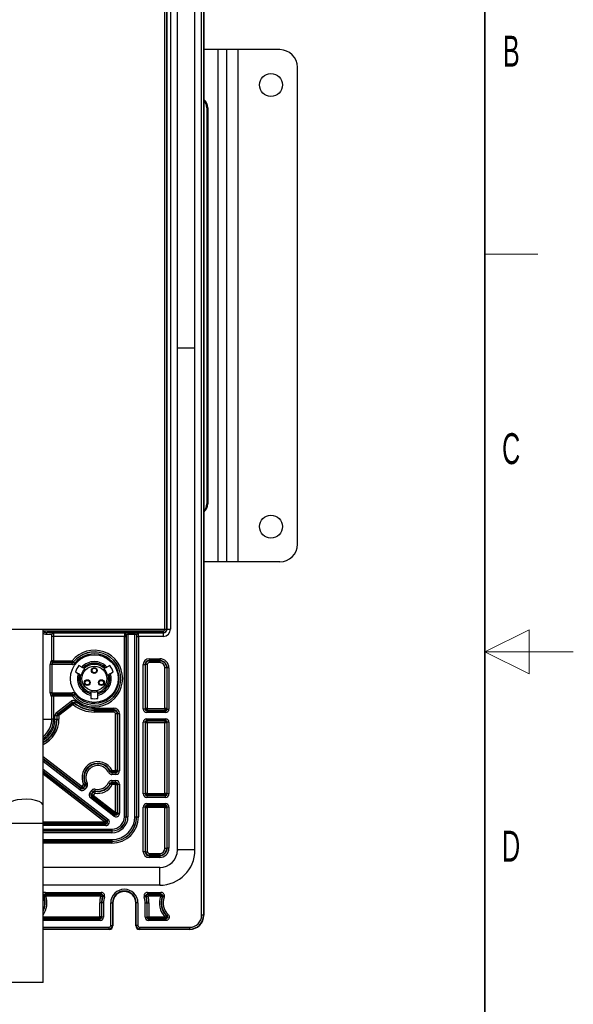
# Model space of a CAD drawing. Header units: millimetres. Extents: x 5 to 418, y 2 to 292.
# Tile 46 of 47: x 355 to 418, y 107 to 219. Entities that reach past the tile are written whole.
import ezdxf

# ---------------------------------------------------------------- set-up
doc = ezdxf.new("R2010")
doc.units = ezdxf.units.MM
doc.layers.add('SLD-0', color=7, linetype='Continuous')
doc.styles.add('SLDTEXTSTYLE0', font='TXT', dxfattribs={"width": 0.605})

msp = doc.modelspace()

# ---------------------------------------------------------------- linework, layer by layer
at = {"color": 7, "linetype": 'Continuous', "lineweight": 25}
for p, q in [((375.9183, 117.4215), (375.9183, 250.2215)), ((376.1182, 250.2215), (376.1182, 117.4215)), ((376.1637, 250.2215), (376.1637, 117.4215)), ((371.7637, 149.8215), (371.7637, 239.0215)), ((371.7671, 149.8215), (371.7671, 239.0215)), ((371.9671, 239.0215), (371.9671, 149.8215)), ((371.9917, 149.8215), (371.9917, 239.0215)), ((372.3917, 239.0215), (372.3917, 149.8215)), ((373.1671, 124.8215), (373.1671, 238.4215)), ((375.1602, 124.8215), (375.1602, 238.4215)), ((377.7752, 215.4215), (376.1637, 215.4215)), ((377.7752, 157.4215), (377.7752, 215.4215)), ((378.7637, 215.4215), (377.7752, 215.4215)), ((378.7637, 157.4215), (378.7637, 215.4215)), ((380.0437, 215.4215), (378.7637, 215.4215)), ((380.0437, 157.4215), (380.0437, 215.4215)), ((384.7637, 215.4215), (380.0437, 215.4215)), ((386.7637, 159.4215), (386.7637, 213.4215)), ((376.609, 208.8215), (376.496, 208.8215)), ((376.496, 208.8215), (376.496, 164.0215)), ((376.609, 208.8215), (376.609, 164.0215)), ((375.0862, 181.6215), (373.2411, 181.6215)), ((376.496, 164.0215), (376.609, 164.0215)), ((377.7752, 157.4215), (376.1637, 157.4215)), ((378.7637, 157.4215), (377.7752, 157.4215)), ((380.0437, 157.4215), (378.7637, 157.4215)), ((384.7637, 157.4215), (380.0437, 157.4215)), ((312.5637, 149.8215), (371.7637, 149.8215)), ((357.9637, 129.8736), (357.9637, 149.8215)), ((357.9637, 149.618), (371.5637, 149.618)), ((371.5637, 149.4181), (358.4331, 149.4181)), ((359.1333, 149.3934), (367.1706, 149.3934)), ((367.1706, 149.3934), (367.1777, 149.4006)), ((367.5777, 149.4075), (368.3497, 149.4075)), ((367.5777, 149.4075), (367.5777, 149.2075)), ((368.3497, 149.4075), (368.3497, 149.2075)), ((368.7496, 149.4006), (368.7568, 149.3934)), ((368.7568, 149.3934), (371.5637, 149.3934)), ((371.5637, 149.618), (371.5637, 149.4181)), ((371.5637, 149.3934), (371.5637, 149.4181)), ((371.5637, 149.3934), (371.5637, 148.9935)), ((371.7671, 149.8215), (371.9671, 149.8215)), ((371.9917, 149.8215), (371.9671, 149.8215)), ((371.9917, 149.8215), (372.3917, 149.8215)), ((359.156, 148.9935), (358.9566, 148.9935)), ((358.9566, 146.232), (358.9566, 148.9935)), ((359.156, 148.9935), (359.156, 146.232)), ((367.1671, 148.9935), (359.156, 148.9935)), ((367.1671, 128.5866), (367.1671, 148.9935)), ((367.1671, 148.9935), (367.3671, 148.9935)), ((367.3671, 148.9935), (367.3671, 128.5866)), ((367.3777, 149.2006), (367.3705, 149.1935)), ((367.3777, 128.5866), (367.3777, 149.2006)), ((367.5777, 149.2075), (367.5777, 128.5866)), ((368.3497, 149.2075), (367.5777, 149.2075)), ((368.3497, 128.5866), (368.3497, 149.2075)), ((368.5496, 149.2006), (368.5496, 128.5866)), ((368.5568, 149.1935), (368.5496, 149.2006)), ((368.5602, 128.5866), (368.5602, 148.9935)), ((368.5602, 148.9935), (368.7602, 148.9935)), ((368.7602, 148.9935), (368.7602, 128.5866)), ((371.5637, 148.9935), (368.7602, 148.9935)), ((359.156, 146.232), (358.9566, 146.232)), ((359.0918, 146.0249), (361.264, 146.0249)), ((359.156, 146.232), (361.2606, 146.232)), ((359.156, 146.232), (359.156, 146.032)), ((361.2606, 146.032), (359.156, 146.032)), ((361.2606, 146.232), (361.2606, 146.032)), ((361.2606, 146.232), (361.4165, 146.1068)), ((361.264, 145.8249), (361.264, 146.0249)), ((361.4165, 146.1068), (361.4201, 146.0998)), ((361.4201, 146.0998), (361.5761, 145.9748)), ((369.9637, 146.4739), (371.1637, 146.4739)), ((369.9637, 146.4739), (369.9637, 146.2739)), ((371.1637, 146.2739), (369.9637, 146.2739)), ((369.9637, 146.2249), (369.9637, 146.2739)), ((369.9637, 146.2249), (371.1637, 146.2249)), ((369.9637, 146.2249), (369.9637, 146.0249)), ((371.1637, 146.0249), (369.9637, 146.0249)), ((371.1637, 146.4739), (371.1637, 146.2739)), ((371.1637, 146.2249), (371.1637, 146.2739)), ((371.1637, 146.2249), (371.1637, 146.0249)), ((358.7791, 142.618), (358.7791, 145.8249)), ((358.9637, 145.8249), (358.7791, 145.8249)), ((361.264, 145.8249), (358.9637, 145.8249)), ((358.9637, 145.8249), (358.9637, 142.618)), ((361.6199, 144.9973), (361.9379, 144.8137)), ((362.3379, 145.5066), (362.0199, 145.6901)), ((362.6125, 145.348), (362.4832, 145.4226)), ((362.6833, 145.3071), (362.6125, 145.348)), ((364.9148, 145.348), (364.8441, 145.3071)), ((365.0441, 145.4226), (364.9148, 145.348)), ((365.5075, 145.6901), (365.1895, 145.5066)), ((365.5895, 144.8137), (365.9075, 144.9973)), ((369.3113, 140.769), (369.3113, 145.8215)), ((369.3113, 145.8215), (369.5112, 145.8215)), ((369.5112, 145.8215), (369.5112, 140.769)), ((369.5602, 145.8215), (369.5112, 145.8215)), ((369.5602, 140.818), (369.5602, 145.8215)), ((369.7602, 145.8215), (369.5602, 145.8215)), ((369.7602, 145.8215), (369.7602, 140.818)), ((371.9671, 145.4215), (371.7671, 145.4215)), ((371.7671, 140.818), (371.7671, 145.4215)), ((371.9671, 145.4215), (372.0161, 145.4215)), ((371.9671, 145.4215), (371.9671, 140.818)), ((372.2161, 145.4215), (372.0161, 145.4215)), ((372.0161, 140.769), (372.0161, 145.4215)), ((372.2161, 145.4215), (372.2161, 140.769)), ((362.0832, 144.7298), (362.2125, 144.6552)), ((362.2125, 144.6552), (362.2833, 144.6143)), ((365.2441, 144.6143), (365.3148, 144.6552)), ((365.3148, 144.6552), (365.4441, 144.7298)), ((363.3637, 142.743), (363.3637, 142.6613)), ((358.9637, 142.618), (358.7791, 142.618)), ((358.9566, 139.6215), (358.9566, 142.211)), ((359.156, 142.211), (358.9566, 142.211)), ((358.9637, 142.618), (361.264, 142.618)), ((361.264, 142.4181), (359.0918, 142.4181)), ((359.156, 142.211), (359.156, 142.4109)), ((359.156, 142.4109), (361.2606, 142.4109)), ((359.156, 142.211), (359.156, 139.6215)), ((361.2606, 142.211), (359.156, 142.211)), ((359.4668, 140.3673), (361.1299, 141.651)), ((361.1299, 141.651), (361.2521, 141.4927)), ((361.2606, 142.211), (361.2606, 142.4109)), ((361.2606, 142.211), (361.4165, 142.3362)), ((361.264, 142.4181), (361.264, 142.618)), ((361.4201, 142.3431), (361.4165, 142.3362)), ((361.4201, 142.3431), (361.5761, 142.4682)), ((361.6293, 141.6426), (361.5018, 141.4885)), ((363.3637, 142.6613), (363.3637, 142.512)), ((364.1637, 142.512), (364.1637, 142.6613)), ((361.2521, 141.4927), (359.589, 140.209)), ((359.638, 140.1849), (361.2512, 141.4302)), ((361.3734, 141.2719), (359.7602, 140.0266)), ((361.2512, 141.4302), (361.2521, 141.4927)), ((361.2512, 141.4302), (361.3734, 141.2719)), ((361.3734, 141.2719), (361.4993, 141.4272)), ((363.7637, 140.8739), (365.9637, 140.8739)), ((363.7637, 140.8739), (363.7637, 140.6739)), ((365.9637, 140.6739), (363.7637, 140.6739)), ((363.7637, 140.6249), (363.7637, 140.6739)), ((363.7637, 140.6249), (365.9637, 140.6249)), ((363.7637, 140.6249), (363.7637, 140.4249)), ((365.9637, 140.8739), (365.9637, 140.6739)), ((365.9637, 140.6249), (365.9637, 140.6739)), ((365.9637, 140.6249), (365.9637, 140.4249)), ((369.5112, 140.769), (369.3113, 140.769)), ((369.5112, 140.769), (369.5602, 140.818)), ((369.7602, 140.818), (369.5602, 140.818)), ((369.7602, 140.6181), (369.7112, 140.5691)), ((369.7112, 140.5691), (369.7112, 140.3691)), ((369.7112, 140.5691), (371.8161, 140.5691)), ((369.7602, 140.818), (369.7602, 140.6181)), ((369.7602, 140.818), (371.7671, 140.818)), ((371.7671, 140.6181), (369.7602, 140.6181)), ((371.7671, 140.818), (371.7671, 140.6181)), ((371.9671, 140.818), (371.7671, 140.818)), ((371.8161, 140.5691), (371.7671, 140.6181)), ((371.8161, 140.5691), (371.8161, 140.3691)), ((371.9671, 140.818), (372.0161, 140.769)), ((372.0161, 140.769), (372.2161, 140.769)), ((357.9637, 139.6215), (358.9566, 139.6215)), ((359.156, 139.6215), (358.9566, 139.6215)), ((359.3113, 139.6215), (359.3113, 140.0507)), ((359.3113, 140.0507), (359.5112, 140.0507)), ((359.3113, 139.6215), (359.5112, 139.6215)), ((359.4668, 140.3673), (359.589, 140.209)), ((359.5112, 140.0507), (359.5112, 139.6215)), ((359.5602, 140.0266), (359.5112, 140.0507)), ((359.5602, 139.6215), (359.5112, 139.6215)), ((359.5602, 139.6215), (359.5602, 140.0266)), ((359.5602, 140.0266), (359.7602, 140.0266)), ((359.5602, 139.6215), (359.7602, 139.6215)), ((359.589, 140.209), (359.638, 140.1849)), ((359.638, 140.1849), (359.7602, 140.0266)), ((359.7602, 140.0266), (359.7602, 139.6215)), ((365.9637, 140.4249), (363.7637, 140.4249)), ((366.3671, 140.2215), (366.1671, 140.2215)), ((366.1671, 133.818), (366.1671, 140.2215)), ((366.3671, 140.2215), (366.4161, 140.2215)), ((366.3671, 140.2215), (366.3671, 133.818)), ((366.6161, 140.2215), (366.4161, 140.2215)), ((366.4161, 133.769), (366.4161, 140.2215)), ((366.6161, 140.2215), (366.6161, 133.769)), ((371.8161, 140.3691), (369.7112, 140.3691)), ((369.7112, 139.6739), (371.8161, 139.6739)), ((369.7112, 139.4739), (369.7112, 139.6739)), ((371.8161, 139.4739), (369.7112, 139.4739)), ((369.7112, 139.4739), (369.7602, 139.4249)), ((369.7602, 139.4249), (371.7671, 139.4249)), ((369.7602, 139.2249), (369.7602, 139.4249)), ((371.7671, 139.4249), (371.8161, 139.4739)), ((371.7671, 139.4249), (371.7671, 139.2249)), ((371.8161, 139.6739), (371.8161, 139.4739)), ((369.3113, 131.169), (369.3113, 139.2739)), ((369.5112, 139.2739), (369.3113, 139.2739)), ((369.5112, 139.2739), (369.5112, 131.169)), ((369.5602, 139.2249), (369.5112, 139.2739)), ((369.5602, 131.218), (369.5602, 139.2249)), ((369.7602, 139.2249), (369.5602, 139.2249)), ((369.7602, 139.2249), (369.7602, 131.218)), ((371.7671, 139.2249), (369.7602, 139.2249)), ((371.9671, 139.2249), (371.7671, 139.2249)), ((371.7671, 131.218), (371.7671, 139.2249)), ((372.0161, 139.2739), (371.9671, 139.2249)), ((371.9671, 139.2249), (371.9671, 131.218)), ((372.2161, 139.2739), (372.0161, 139.2739)), ((372.0161, 131.169), (372.0161, 139.2739)), ((372.2161, 139.2739), (372.2161, 131.169)), ((357.9637, 135.4032), (362.3702, 132.0017)), ((362.248, 131.8434), (357.9637, 135.1506)), ((357.9637, 135.0887), (362.2568, 131.7746)), ((362.1346, 131.6163), (357.9637, 134.836)), ((357.9637, 133.9578), (365.3117, 128.2856)), ((365.774, 133.818), (365.5947, 133.7294)), ((365.774, 133.818), (365.774, 133.6181)), ((365.774, 133.818), (366.1671, 133.818)), ((366.1671, 133.818), (366.1671, 133.6181)), ((366.3671, 133.818), (366.1671, 133.818)), ((366.3671, 133.818), (366.4161, 133.769)), ((366.4161, 133.769), (366.6161, 133.769)), ((365.1895, 128.1273), (357.9637, 133.7052)), ((357.9637, 133.6433), (365.0459, 128.1763)), ((364.9237, 128.018), (357.9637, 133.3907)), ((365.5625, 133.6835), (365.3818, 133.5979)), ((365.774, 133.6181), (365.7433, 133.5691)), ((365.7433, 133.5691), (365.7433, 133.3691)), ((365.7433, 133.5691), (366.2161, 133.5691)), ((366.2161, 133.3691), (365.7433, 133.3691)), ((365.7433, 132.6739), (366.2161, 132.6739)), ((365.7433, 132.6739), (365.7433, 132.4739)), ((366.1671, 133.6181), (365.774, 133.6181)), ((366.2161, 133.5691), (366.1671, 133.6181)), ((366.2161, 133.5691), (366.2161, 133.3691)), ((366.2161, 132.4739), (366.2161, 132.6739)), ((362.2568, 131.7746), (362.1346, 131.6163)), ((362.3702, 132.0017), (362.248, 131.8434)), ((362.2568, 131.7746), (362.248, 131.8434)), ((362.3702, 132.0017), (362.5492, 132.2335)), ((362.3702, 132.0017), (362.5285, 131.8795)), ((362.7075, 132.1113), (362.5285, 131.8795)), ((362.5285, 131.8795), (362.5373, 131.8107)), ((362.5373, 131.8107), (362.765, 132.1057)), ((362.5373, 131.8107), (362.6956, 131.6885)), ((362.5492, 132.2335), (362.7289, 132.3212)), ((362.5492, 132.2335), (362.7075, 132.1113)), ((362.9233, 131.9835), (362.6956, 131.6885)), ((362.765, 132.1057), (362.7075, 132.1113)), ((362.765, 132.1057), (362.9233, 131.9835)), ((362.7849, 132.3187), (362.963, 132.4095)), ((363.2459, 131.2637), (363.4736, 131.5587)), ((363.4736, 131.5587), (363.6319, 131.4365)), ((363.8757, 131.705), (363.8329, 131.5097)), ((365.3818, 132.445), (365.5625, 132.3595)), ((365.5947, 132.3136), (365.774, 132.2249)), ((366.2161, 132.4739), (365.7433, 132.4739)), ((365.7433, 132.4739), (365.774, 132.4249)), ((365.774, 132.4249), (366.1671, 132.4249)), ((365.774, 132.2249), (365.774, 132.4249)), ((366.1671, 132.2249), (365.774, 132.2249)), ((366.1671, 132.4249), (366.2161, 132.4739)), ((366.1671, 132.4249), (366.1671, 132.2249)), ((366.1671, 132.2249), (366.3671, 132.2249)), ((366.1671, 129.0707), (366.1671, 132.2249)), ((366.4161, 132.2739), (366.3671, 132.2249)), ((366.3671, 132.2249), (366.3671, 129.0707)), ((366.4161, 132.2739), (366.6161, 132.2739)), ((366.4161, 128.971), (366.4161, 132.2739)), ((366.6161, 132.2739), (366.6161, 128.971)), ((363.2459, 131.2637), (363.4042, 131.1415)), ((363.4403, 130.8611), (363.3181, 130.7028)), ((365.9717, 128.6544), (363.3181, 130.7028)), ((363.6319, 131.4365), (363.4042, 131.1415)), ((363.4042, 131.1415), (363.473, 131.1504)), ((363.5091, 130.8699), (363.4403, 130.8611)), ((363.4403, 130.8611), (366.0939, 128.8127)), ((363.473, 131.1504), (363.6519, 131.3822)), ((363.473, 131.1504), (363.6313, 131.0282)), ((363.6313, 131.0282), (363.5091, 130.8699)), ((366.0449, 128.9124), (363.5091, 130.8699)), ((363.8102, 131.2601), (363.6313, 131.0282)), ((363.6313, 131.0282), (366.1671, 129.0707)), ((363.6519, 131.3822), (363.6319, 131.4365)), ((363.6519, 131.3822), (363.8102, 131.2601)), ((363.8496, 131.4561), (363.8102, 131.2601)), ((369.5112, 131.169), (369.3113, 131.169)), ((369.5112, 131.169), (369.5602, 131.218)), ((369.7602, 131.218), (369.5602, 131.218)), ((369.7602, 131.0181), (369.7112, 130.9691)), ((369.7112, 130.9691), (369.7112, 130.7691)), ((369.7112, 130.9691), (371.8161, 130.9691)), ((371.8161, 130.7691), (369.7112, 130.7691)), ((369.7602, 131.0181), (369.7602, 131.218)), ((369.7602, 131.218), (371.7671, 131.218)), ((371.7671, 131.0181), (369.7602, 131.0181)), ((371.7671, 131.218), (371.7671, 131.0181)), ((371.9671, 131.218), (371.7671, 131.218)), ((371.8161, 130.9691), (371.7671, 131.0181)), ((371.8161, 130.7691), (371.8161, 130.9691)), ((371.9671, 131.218), (372.0161, 131.169)), ((372.2161, 131.169), (372.0161, 131.169)), ((357.9637, 127.8215), (357.9637, 129.8736)), ((369.3113, 124.6215), (369.3113, 129.6739)), ((369.5112, 129.6739), (369.3113, 129.6739)), ((369.5112, 129.6739), (369.5112, 124.6215)), ((369.5602, 129.6249), (369.5112, 129.6739)), ((369.5602, 124.6215), (369.5602, 129.6249)), ((369.5602, 129.6249), (369.7602, 129.6249)), ((369.7112, 130.0739), (371.8161, 130.0739)), ((369.7112, 130.0739), (369.7112, 129.8739)), ((371.8161, 129.8739), (369.7112, 129.8739)), ((369.7112, 129.8739), (369.7602, 129.8249)), ((369.7602, 129.8249), (371.7671, 129.8249)), ((369.7602, 129.8249), (369.7602, 129.6249)), ((369.7602, 129.6249), (369.7602, 124.6215)), ((371.7671, 129.6249), (369.7602, 129.6249)), ((371.7671, 129.8249), (371.8161, 129.8739)), ((371.7671, 129.8249), (371.7671, 129.6249)), ((371.7671, 129.6249), (371.9671, 129.6249)), ((371.7671, 125.0215), (371.7671, 129.6249)), ((371.8161, 130.0739), (371.8161, 129.8739)), ((372.0161, 129.6739), (371.9671, 129.6249)), ((371.9671, 129.6249), (371.9671, 125.0215)), ((372.2161, 129.6739), (372.0161, 129.6739)), ((372.0161, 125.0215), (372.0161, 129.6739)), ((372.2161, 129.6739), (372.2161, 125.0215)), ((365.3117, 128.2856), (365.1895, 128.1273)), ((366.0939, 128.8127), (365.9717, 128.6544)), ((366.1671, 129.0707), (366.0449, 128.9124)), ((366.0939, 128.8127), (366.0449, 128.9124)), ((366.1671, 129.0707), (366.3671, 129.0707)), ((366.3671, 129.0707), (366.4161, 128.971)), ((366.4161, 128.971), (366.6161, 128.971)), ((367.1671, 128.5866), (367.3671, 128.5866)), ((367.3777, 128.5866), (367.3671, 128.5866)), ((367.3777, 128.5866), (367.5777, 128.5866)), ((368.3497, 128.5866), (368.5496, 128.5866)), ((368.5496, 128.5866), (368.5602, 128.5866)), ((368.5602, 128.5866), (368.7602, 128.5866)), ((357.9637, 127.8215), (353.9637, 127.8215)), ((357.9637, 128.018), (364.9237, 128.018)), ((357.9637, 109.8215), (357.9637, 127.8215)), ((364.9237, 127.8181), (357.9637, 127.8181)), ((357.9637, 127.7691), (365.0673, 127.7691)), ((365.0673, 127.5691), (357.9637, 127.5691)), ((357.9637, 127.1831), (365.7637, 127.1831)), ((365.0459, 128.1763), (364.9237, 128.018)), ((364.9237, 128.018), (364.9237, 127.8181)), ((365.0673, 127.7691), (364.9237, 127.8181)), ((365.0459, 128.1763), (365.1895, 128.1273)), ((365.0673, 127.5691), (365.0673, 127.7691)), ((365.7637, 127.1831), (365.7637, 126.9831)), ((365.7637, 126.9831), (357.9637, 126.9831)), ((357.9637, 126.9725), (365.7637, 126.9725)), ((365.7637, 126.7726), (357.9637, 126.7726)), ((357.9637, 126.0006), (365.7637, 126.0006)), ((365.7637, 126.9725), (365.7637, 126.9831)), ((365.7637, 126.9725), (365.7637, 126.7726)), ((365.7637, 126.0006), (365.7637, 125.8006)), ((365.7637, 125.8006), (357.9637, 125.8006)), ((357.9637, 125.79), (365.7637, 125.79)), ((365.7637, 125.59), (357.9637, 125.59)), ((365.7637, 125.8006), (365.7637, 125.79)), ((365.7637, 125.79), (365.7637, 125.59)), ((371.7671, 125.0215), (371.9671, 125.0215)), ((371.9671, 125.0215), (372.0161, 125.0215)), ((372.2161, 125.0215), (372.0161, 125.0215)), ((369.5112, 124.6215), (369.3113, 124.6215)), ((369.5602, 124.6215), (369.5112, 124.6215)), ((369.5602, 124.6215), (369.7602, 124.6215)), ((369.9637, 124.418), (369.9637, 124.2181)), ((369.9637, 124.418), (371.1637, 124.418)), ((369.9637, 124.2181), (369.9637, 124.1691)), ((371.1637, 124.2181), (369.9637, 124.2181)), ((369.9637, 124.1691), (369.9637, 123.9691)), ((369.9637, 124.1691), (371.1637, 124.1691)), ((371.1637, 123.9691), (369.9637, 123.9691)), ((371.1637, 124.418), (371.1637, 124.2181)), ((371.1637, 124.2181), (371.1637, 124.1691)), ((371.1637, 124.1691), (371.1637, 123.9691)), ((373.1671, 124.8215), (373.2411, 124.8215)), ((375.0862, 124.8215), (373.2411, 124.8215)), ((375.0862, 124.8215), (375.1602, 124.8215)), ((371.1637, 122.818), (357.9637, 122.818)), ((371.1637, 122.818), (371.1637, 122.7441)), ((371.1637, 120.8989), (371.1637, 122.7441)), ((371.1637, 120.8249), (357.9637, 120.8249)), ((371.1637, 120.8989), (371.1637, 120.8249)), ((358.0316, 119.5458), (357.9637, 119.5195)), ((358.2686, 119.5831), (358.0805, 119.515)), ((358.218, 120.018), (364.5292, 120.018)), ((358.218, 119.8181), (358.218, 120.018)), ((364.5292, 119.8181), (358.218, 119.8181)), ((358.2686, 119.783), (364.4824, 119.783)), ((358.2686, 119.5831), (358.2686, 119.783)), ((364.4824, 119.5831), (358.2686, 119.5831)), ((364.4824, 119.783), (364.5292, 119.8181)), ((364.4824, 119.783), (364.4824, 119.5831)), ((364.6748, 119.5284), (364.4824, 119.5831)), ((364.5292, 120.018), (364.5292, 119.8181)), ((364.912, 119.5023), (364.7206, 119.5602)), ((369.4153, 119.5023), (369.6067, 119.5602)), ((369.6526, 119.5284), (369.8449, 119.5831)), ((369.7981, 120.018), (371.3093, 120.018)), ((369.7981, 120.018), (369.7981, 119.8181)), ((371.3093, 119.8181), (369.7981, 119.8181)), ((369.7981, 119.8181), (369.8449, 119.783)), ((369.8449, 119.783), (371.2588, 119.783)), ((369.8449, 119.5831), (369.8449, 119.783)), ((371.2588, 119.5831), (369.8449, 119.5831)), ((371.2588, 119.783), (371.2588, 119.5831)), ((371.2588, 119.5831), (371.4468, 119.515)), ((371.3093, 119.8181), (371.3093, 120.018)), ((371.4958, 119.5458), (371.6822, 119.4735)), ((357.9637, 118.7098), (357.9637, 118.9332)), ((364.3764, 117.2599), (364.3764, 118.8215)), ((364.5763, 118.8215), (364.3764, 118.8215)), ((364.5763, 118.8215), (364.6114, 118.8215)), ((364.5763, 118.8215), (364.5763, 117.2599)), ((364.6114, 117.2249), (364.6114, 118.8215)), ((364.8113, 118.8215), (364.6114, 118.8215)), ((364.8113, 118.8215), (364.8113, 117.2249)), ((365.6183, 116.2669), (365.6183, 118.8215)), ((365.6183, 118.8215), (365.8182, 118.8215)), ((365.8182, 118.8215), (365.8182, 116.2669)), ((365.8182, 118.8215), (365.8637, 118.8215)), ((365.8637, 118.8215), (365.8637, 116.2214)), ((368.5091, 118.8215), (368.4637, 118.8215)), ((368.4637, 116.2214), (368.4637, 118.8215)), ((368.7091, 118.8215), (368.5091, 118.8215)), ((368.5091, 116.2669), (368.5091, 118.8215)), ((368.7091, 118.8215), (368.7091, 116.2669)), ((369.516, 117.2249), (369.516, 118.8215)), ((369.516, 118.8215), (369.716, 118.8215)), ((369.716, 118.8215), (369.716, 117.2249)), ((369.751, 118.8215), (369.716, 118.8215)), ((369.751, 117.2599), (369.751, 118.8215)), ((369.751, 118.8215), (369.951, 118.8215)), ((369.951, 118.8215), (369.951, 117.2599)), ((357.9637, 117.2599), (364.3764, 117.2599)), ((364.3764, 117.0599), (357.9637, 117.0599)), ((364.3764, 117.2599), (364.3764, 117.0599)), ((364.5763, 117.2599), (364.3764, 117.2599)), ((364.4114, 117.0249), (364.3764, 117.0599)), ((364.5763, 117.2599), (364.6114, 117.2249)), ((364.8113, 117.2249), (364.6114, 117.2249)), ((369.516, 117.2249), (369.716, 117.2249)), ((369.716, 117.2249), (369.751, 117.2599)), ((369.751, 117.2599), (369.951, 117.2599)), ((369.951, 117.0599), (369.9159, 117.0249)), ((369.951, 117.0599), (369.951, 117.2599)), ((369.951, 117.2599), (371.7599, 117.2599)), ((371.7599, 117.0599), (369.951, 117.0599)), ((371.7599, 117.2599), (371.9032, 117.3994)), ((371.7599, 117.2599), (371.7599, 117.0599)), ((371.983, 117.3698), (372.1208, 117.5147)), ((376.1182, 117.4215), (375.9183, 117.4215)), ((376.1182, 117.4215), (376.1637, 117.4215)), ((357.9637, 117.0249), (364.4114, 117.0249)), ((364.4114, 116.8249), (357.9637, 116.8249)), ((357.9637, 116.0669), (365.4183, 116.0669)), ((364.4114, 116.8249), (364.4114, 117.0249)), ((365.4183, 116.0669), (365.4183, 115.8669)), ((365.6183, 116.2669), (365.8182, 116.2669)), ((365.8182, 116.2669), (365.8637, 116.2214)), ((368.4637, 116.2214), (368.5091, 116.2669)), ((368.7091, 116.2669), (368.5091, 116.2669)), ((368.9091, 116.0669), (374.5637, 116.0669)), ((368.9091, 115.8669), (368.9091, 116.0669)), ((369.9159, 116.8249), (369.9159, 117.0249)), ((369.9159, 117.0249), (371.8452, 117.0249)), ((371.8452, 116.8249), (369.9159, 116.8249)), ((371.8452, 117.0249), (371.8452, 116.8249)), ((374.5637, 115.8669), (374.5637, 116.0669)), ((365.4183, 115.8669), (357.9637, 115.8669)), ((365.4637, 115.8215), (357.9637, 115.8215)), ((365.4637, 115.8215), (365.4183, 115.8669)), ((368.9091, 115.8669), (368.8636, 115.8215)), ((374.5637, 115.8215), (368.8636, 115.8215)), ((374.5637, 115.8669), (368.9091, 115.8669)), ((374.5637, 115.8669), (374.5637, 115.8215)), ((357.9637, 109.8215), (353.9637, 109.8215))]:
    msp.add_line(p, q, dxfattribs=at)
at = {"color": 7, "linetype": 'Continuous', "lineweight": 25, "flags": 128}
for points in [[(361.264, 146.0249), (361.2623, 146.0284), (361.2606, 146.032)], [(361.2606, 142.4109), (361.2623, 142.4145), (361.264, 142.4181)], [(357.9637, 129.8736), (357.945, 129.9667), (357.7981, 130.1461), (357.5151, 130.3053), (357.117, 130.4324), (356.6334, 130.5181), (356.1002, 130.556), (355.5568, 130.5433), (355.0435, 130.481), (354.5986, 130.3735), (354.2548, 130.229), (354.0378, 130.0582), (353.9637, 129.8736)]]:
    msp.add_lwpolyline(points, dxfattribs=at)
at = {"color": 7, "linetype": 'Continuous', "lineweight": 25}
for centre, radius in [((383.7637, 211.4215), 1.3), ((383.7637, 161.4215), 1.3), ((363.7637, 144.2215), 2.7), ((363.7637, 144.2215), 1.4), ((363.7637, 145.1415), 0.3281), ((363.7637, 145.1415), 0.26), ((362.9669, 143.7615), 0.3281), ((362.9669, 143.7615), 0.26), ((364.5604, 143.7615), 0.3281), ((364.5604, 143.7615), 0.26)]:
    msp.add_circle(centre, radius, dxfattribs=at)
for centre, radius, start, end in [((384.7637, 213.4215), 2, 0, 90), ((375.3967, 208.8259), 1.2123, 359.791354, 50.754041), ((375.2781, 208.8243), 1.2179, 359.867587, 43.351075), ((375.3983, 164.0163), 1.2107, 309.209276, 0.245329), ((375.2781, 164.0187), 1.2179, 316.648925, 0.132413), ((384.7637, 159.4215), 2, 270, 0), ((358.4697, 149.24), 0.1817, 101.616218, 186.941969), ((359.135, 149.194), 0.1994, 90.513041, 180.152362), ((367.1705, 149.1934), 0.2, 0.020437, 89.979563), ((367.1777, 149.2006), 0.2, 0.020437, 89.979563), ((368.7497, 149.2006), 0.2, 90.020437, 179.979563), ((368.7569, 149.1934), 0.2, 90.020437, 179.979563), ((371.5637, 149.8215), 0.828, 270, 0), ((371.5637, 149.8215), 0.428, 270, 0), ((371.5637, 149.8215), 0.4034, 270, 0), ((371.5637, 149.8215), 0.2035, 270, 0), ((363.7637, 144.2215), 3.2105, 218.772292, 141.227708), ((363.7637, 144.2215), 3.0105, 218.772292, 141.227708), ((363.7637, 144.2215), 3.0034, 218.711403, 141.288597), ((359.0956, 146.2231), 0.1982, 179.485789, 268.91765), ((359.1566, 146.232), 0.2, 180.009507, 269.829202), ((361.2606, 146.232), 0.2, 270.008745, 321.218963), ((363.7637, 144.2215), 2.8035, 218.711403, 141.288597), ((363.7637, 144.2215), 1.9195, 42.028082, 137.971918), ((369.9637, 145.8215), 0.6524, 90, 180), ((369.9637, 145.8215), 0.4524, 90, 180), ((369.9637, 145.8215), 0.4034, 90, 180), ((369.9637, 145.8215), 0.2035, 90, 180), ((371.1637, 145.4215), 1.0524, 0, 90), ((371.1637, 145.4215), 0.8524, 0, 90), ((371.1637, 145.4215), 0.8034, 0, 90), ((371.1637, 145.4215), 0.6035, 0, 90), ((363.7637, 144.2215), 2.2799, 139.89526, 160.10474), ((363.7637, 144.2215), 1.5317, 134.861343, 165.138657), ((363.7637, 144.2215), 1.7556, 43.169787, 136.830213), ((363.7637, 144.2215), 1.6106, 44.379769, 135.620231), ((363.7637, 144.2215), 1.5317, 14.861343, 45.138657), ((363.7637, 144.2215), 2.2799, 19.89526, 40.10474), ((363.7637, 144.2215), 1.9195, 162.028082, 257.971918), ((363.7637, 144.2215), 1.7556, 163.169787, 256.830213), ((363.7637, 144.2215), 1.6106, 164.379769, 255.620231), ((363.7637, 144.2215), 1.9195, 282.028082, 17.971918), ((363.7637, 144.2215), 1.7556, 283.169787, 16.830213), ((363.7637, 144.2215), 1.6106, 284.379769, 15.620231), ((363.7637, 144.2215), 1.5317, 254.861343, 285.138657), ((359.0956, 142.2199), 0.1982, 91.08235, 180.514211), ((359.1566, 142.2109), 0.2, 90.170798, 179.990493), ((361.2606, 142.2109), 0.2, 38.781037, 89.991255), ((363.7637, 144.2215), 3.3476, 230.388041, 270), ((363.7637, 144.2215), 2.2799, 259.89526, 280.10474), ((361.3734, 141.2718), 0.2, 50.995214, 127.650246), ((363.7637, 144.2215), 3.7965, 230.979839, 270), ((372.4701, 141.0105), 10.9787, 177.504843, 177.824931), ((363.7637, 144.2215), 3.5966, 230.979839, 270), ((363.7637, 144.2215), 3.5476, 230.388041, 270), ((365.9637, 140.2215), 0.6524, 0, 90), ((365.9637, 140.2215), 0.4524, 0, 90), ((365.9637, 140.2215), 0.4034, 0, 90), ((369.7603, 140.8181), 0.2, 180.020437, 269.979563), ((371.7671, 140.8181), 0.2, 270.020437, 359.979563), ((356.5637, 139.6215), 2.3929, 305.807714, 0), ((356.5637, 139.6215), 2.9966, 297.85275, 0), ((356.5637, 139.6215), 2.5923, 302.687841, 0), ((356.5637, 139.6215), 2.7476, 300.632847, 0), ((356.5637, 139.6215), 2.9476, 298.357194, 0), ((356.5637, 139.6215), 3.1965, 295.974662, 0), ((359.7603, 140.0266), 0.2, 127.674603, 179.991019), ((365.9637, 140.2215), 0.2035, 0, 90), ((369.7603, 139.2249), 0.2, 90.020437, 179.979563), ((371.7671, 139.2249), 0.2, 0.020437, 89.979563), ((364.1637, 133.0215), 1.7965, 26.319375, 206.015004), ((364.1637, 133.0215), 1.5966, 26.319375, 206.015004), ((364.1637, 133.0215), 1.5476, 25.326005, 207.008374), ((364.1637, 133.0215), 1.3476, 25.326005, 207.008374), ((366.1671, 133.8181), 0.2, 270.020437, 359.979563), ((361.2755, 136.7296), 5.259, 324.604566, 325.215391), ((365.774, 133.8181), 0.2, 206.331008, 269.988366), ((362.3702, 132.0018), 0.2, 232.354816, 322.313942), ((362.5491, 132.2335), 0.2, 322.346012, 26.00337), ((362.9937, 137.5853), 5.2707, 267.119668, 267.729132), ((364.1637, 133.0215), 1.7965, 258.653754, 333.680625), ((364.1637, 133.0215), 1.5476, 257.660383, 334.673995), ((364.1637, 133.0215), 1.5966, 258.653754, 333.680625), ((364.1637, 133.0215), 1.3476, 257.660383, 334.673995), ((361.2659, 129.3066), 5.2707, 34.78529, 35.394753), ((365.774, 132.2249), 0.2, 90.011634, 153.668992), ((366.1671, 132.2249), 0.2, 0.020437, 89.979563), ((363.6314, 131.0282), 0.2, 142.354816, 232.313942), ((363.8103, 131.26), 0.2, 78.665387, 142.322745), ((368.8638, 133.0419), 5.259, 196.938945, 197.54977), ((369.7603, 131.2181), 0.2, 180.020437, 269.979563), ((371.7671, 131.2181), 0.2, 270.020437, 359.979563), ((369.7603, 129.6249), 0.2, 90.020437, 179.979563), ((371.7671, 129.6249), 0.2, 0.020437, 89.979563), ((365.7637, 128.5866), 2.9965, 270, 0), ((365.7637, 128.5866), 1.4035, 270, 0), ((365.7637, 128.5866), 2.7966, 270, 0), ((365.7637, 128.5866), 1.6034, 270, 0), ((365.7637, 128.5866), 2.786, 270, 0), ((365.7637, 128.5866), 1.614, 270, 0), ((365.7637, 128.5866), 2.586, 270, 0), ((365.7637, 128.5866), 1.814, 270, 0), ((366.167, 129.0709), 0.2001, 232.38832, 359.946059), ((364.9234, 128.0181), 0.2001, 270.094863, 52.239516), ((371.1637, 125.0215), 1.0524, 270, 0), ((371.1637, 125.0215), 0.8524, 270, 0), ((371.1637, 125.0215), 0.8034, 270, 0), ((371.1637, 125.0215), 0.6035, 270, 0), ((369.9637, 124.6215), 0.6524, 180, 270), ((369.9637, 124.6215), 0.4524, 180, 270), ((369.9637, 124.6215), 0.4034, 180, 270), ((369.9637, 124.6215), 0.2035, 180, 270), ((371.1637, 124.8215), 3.9965, 270, 0), ((371.1637, 124.8215), 2.0035, 270, 0), ((356.1637, 118.8215), 2.2384, 323.526748, 19.890528), ((356.1637, 118.8215), 2.0034, 333.956257, 21.194336), ((356.1637, 118.8215), 2.0385, 332.008672, 19.890528), ((358.2687, 119.583), 0.2, 90.032453, 199.858076), ((367.1637, 118.8215), 2.7873, 164.143592, 180), ((364.4823, 119.583), 0.2, 344.172955, 89.970637), ((367.1637, 118.8215), 2.5873, 164.143592, 180), ((367.1637, 118.8215), 2.5523, 163.175954, 180), ((367.1637, 118.8215), 2.3523, 163.175954, 180), ((367.1637, 118.8215), 1.5454, 0, 180), ((367.1637, 118.8215), 1.3454, 0, 180), ((367.1637, 118.8215), 1.3, 0, 180), ((367.1637, 118.8215), 2.3523, 0, 16.824046), ((367.1637, 118.8215), 2.5523, 0, 16.824046), ((369.845, 119.583), 0.2, 90.029363, 195.827045), ((367.1637, 118.8215), 2.5873, 0, 15.856408), ((367.1637, 118.8215), 2.7873, 0, 15.856408), ((373.3637, 118.8215), 2.2384, 160.109472, 224.236143), ((371.2587, 119.583), 0.2, 340.141924, 89.967547), ((373.3637, 118.8215), 2.0385, 160.109472, 224.236143), ((373.3637, 118.8215), 2.0034, 158.805664, 226.436224), ((373.3637, 118.8215), 1.8035, 158.805664, 226.436224), ((364.3763, 117.26), 0.2, 270.020437, 359.979563), ((369.9511, 117.26), 0.2, 180.020437, 269.979563), ((371.7597, 117.26), 0.2001, 270.067888, 44.168255), ((374.5637, 117.4215), 1.3546, 270, 0), ((374.5637, 117.4215), 1.5546, 270, 0), ((374.5637, 117.4215), 1.6, 270, 0), ((365.4182, 116.2669), 0.4, 270.008727, 359.991273), ((368.9091, 116.2669), 0.4, 180.008727, 269.991273)]:
    msp.add_arc(centre, radius, start, end, dxfattribs=at)
for centre, major_axis, ratio, start_param, end_param in [((356.5637, 149.3865), (2.6, 0), 0.01745506, 0.15310107, 0.76840972), ((367.1706, 148.9935), (0, 0.4), 0.00872753, 0.01745329, 1.57079633), ((367.5777, 149.4005), (0.4, 0), 0.01745506, 1.57079633, 3.12413936), ((368.3497, 149.4005), (0.4, 0), 0.01745506, 0.01745329, 1.57079633), ((368.7567, 148.9935), (0, 0.4), 0.00872753, 4.71238898, 6.26573201), ((356.5637, 149.1865), (2.4, 0), 0.01890965, 0.15310107, 0.76840972), ((367.3706, 148.9935), (0, 0.2), 0.01745506, 0.01745329, 1.57079633), ((367.5777, 149.2005), (0.2, 0), 0.03491013, 1.57079633, 3.12413936), ((368.3497, 149.2005), (0.2, 0), 0.03491013, 0.01745329, 1.57079633), ((368.5568, 148.9935), (0, 0.2), 0.01745506, 4.71238898, 6.26573201), ((356.5637, 146.2355), (2.4, 0), 0.01890965, 6.04755675, 6.20618617), ((356.5637, 146.0355), (2.6, 0), 0.01745506, 6.04755675, 6.20618617), ((356.5637, 142.2075), (2.4, 0), 0.01890965, 0.07699914, 0.23562855), ((356.5637, 142.4075), (2.6, 0), 0.01745506, 0.07699914, 0.23562855), ((369.7113, 140.7691), (0.2829, 0.2829), 0.99969546, 2.35634678, 3.92683852), ((369.7113, 140.7691), (0.1416, 0.1416), 0.99908703, 2.35634678, 3.92683852), ((371.816, 140.7691), (-0.2829, 0.2829), 0.99969546, 2.35634678, 3.92683852), ((371.816, 140.7691), (0.1416, -0.1416), 0.99908703, 5.49793944, 7.06843118), ((359.7113, 140.0506), (0.3591, -0.1764), 0.99981094, 2.68496388, 3.59822143), ((359.7113, 140.0506), (0.1796, -0.0882), 0.99943306, 2.68496388, 3.59822143), ((369.7113, 139.2738), (0.2829, -0.2829), 0.99969546, 2.35634678, 3.92683852), ((369.7113, 139.2738), (-0.1416, 0.1416), 0.99908703, 5.49793944, 7.06843118), ((371.816, 139.2738), (-0.2829, -0.2829), 0.99969546, 2.35634678, 3.92683852), ((371.816, 139.2738), (0.1416, 0.1416), 0.99908703, 5.49793944, 7.06843118), ((366.216, 133.7691), (0.2829, -0.2829), 0.99969546, 5.49793944, 7.06843118), ((366.216, 133.7691), (0.1416, -0.1416), 0.99908703, 5.49793944, 7.06843118), ((366.216, 132.2738), (-0.2829, -0.2829), 0.99969546, 2.35634678, 3.92683852), ((362.379, 131.9331), (0.0511, -0.3968), 0.99969546, 5.49793944, 7.06843118), ((362.379, 131.9331), (-0.0256, 0.1985), 0.99908703, 2.35634678, 3.92683852), ((366.216, 132.2738), (0.1416, 0.1416), 0.99908703, 5.49793944, 7.06843118), ((363.5627, 131.0194), (-0.3968, -0.0511), 0.99969546, 5.49793944, 7.06843118), ((363.5627, 131.0194), (0.1985, 0.0256), 0.99908703, 2.35634678, 3.92683852), ((369.7113, 131.1691), (0.2829, 0.2829), 0.99969546, 2.35634678, 3.92683852), ((369.7113, 131.1691), (0.1416, 0.1416), 0.99908703, 2.35634678, 3.92683852), ((371.816, 131.1691), (-0.2829, 0.2829), 0.99969546, 2.35634678, 3.92683852), ((371.816, 131.1691), (0.1416, -0.1416), 0.99908703, 5.49793944, 7.06843118), ((369.7113, 129.6738), (0.2829, -0.2829), 0.99969546, 2.35634678, 3.92683852), ((369.7113, 129.6738), (-0.1416, 0.1416), 0.99908703, 5.49793944, 7.06843118), ((371.816, 129.6738), (-0.2829, -0.2829), 0.99969546, 2.35634678, 3.92683852), ((371.816, 129.6738), (0.1416, 0.1416), 0.99908703, 5.49793944, 7.06843118), ((365.067, 127.9691), (-0.3791, 0.1293), 0.99854127, 1.89993714, 4.38324817), ((366.216, 128.9712), (0.1765, -0.3593), 0.99921758, 5.16940247, 7.39696815), ((366.216, 128.9712), (-0.0884, 0.1799), 0.99765701, 2.02780981, 4.25537549), ((365.067, 127.9691), (0.1901, -0.0648), 0.99563866, 5.04152979, 7.52484082), ((364.4113, 117.225), (-0.2829, 0.2829), 0.99969546, 2.35634678, 3.92683852), ((364.4113, 117.225), (0.1416, -0.1416), 0.99908703, 5.49793944, 7.06843118), ((369.9161, 117.225), (0.2829, 0.2829), 0.99969546, 2.35634678, 3.92683852), ((369.9161, 117.225), (0.1416, 0.1416), 0.99908703, 2.35634678, 3.92683852), ((365.4182, 116.2669), (0.1415, -0.1415), 0.99969546, 5.49793944, 7.06843118), ((365.4636, 116.2215), (0.2829, -0.2829), 0.99969546, 5.49793944, 7.06843118), ((368.8637, 116.2215), (-0.2829, -0.2829), 0.99969546, 5.49793944, 7.06843118), ((368.9091, 116.2669), (-0.1415, -0.1415), 0.99969546, 5.49793944, 7.06843118)]:
    msp.add_ellipse(centre, major_axis=major_axis, ratio=ratio, start_param=start_param, end_param=end_param, dxfattribs=at)
for points, knots in [([(357.9637, 149.577), (357.9756, 149.5633), (358.0116, 149.522), (358.12, 149.4735), (358.266, 149.4291), (358.3792, 149.4216), (358.4331, 149.4181)], [0, 0, 0, 0, 0.10188275, 0.30647913, 0.669812, 1, 1, 1, 1]), ([(358.2893, 149.2181), (358.2403, 149.2261), (358.1363, 149.2432), (358.0175, 149.3053), (357.9679, 149.3656), (357.9637, 149.3708)], [0, 0, 0, 0, 0.4491671, 0.95246348, 1, 1, 1, 1]), ([(359.1333, 149.3934), (359.1354, 149.3912), (359.1408, 149.3854), (359.1475, 149.3378), (359.1526, 149.2475), (359.1555, 149.128), (359.1558, 149.0383), (359.156, 148.9935)], [0, 0, 0, 0, 0.1360196, 0.35177215, 0.56761978, 0.78374331, 1, 1, 1, 1]), ([(358.9566, 148.9935), (358.9564, 149.0159), (358.9561, 149.0602), (358.9535, 149.1198), (358.9488, 149.1652), (358.9425, 149.1894), (358.9375, 149.1923), (358.9356, 149.1935)], [0, 0, 0, 0, 0.22367114, 0.443879, 0.65863841, 0.86869327, 1, 1, 1, 1]), ([(358.8974, 146.2249), (358.8894, 146.2217), (358.8706, 146.2141), (358.8376, 146.1581), (358.8064, 146.0665), (358.7837, 145.952), (358.7806, 145.8675), (358.7791, 145.8249)], [0, 0, 0, 0, 0.1598796, 0.37697581, 0.5855939, 0.79103151, 1, 1, 1, 1]), ([(358.9637, 145.8249), (358.9649, 145.8441), (358.9663, 145.8656), (358.9767, 145.9061), (358.9941, 145.9474), (359.0279, 145.9921), (359.0628, 146.0195), (359.0832, 146.0233), (359.0918, 146.0249)], [0, 0, 0, 0, 0.168354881, 0.190108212, 0.387048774, 0.600088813, 0.830338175, 1, 1, 1, 1]), ([(361.264, 146.0249), (361.2787, 146.0259), (361.3157, 146.0284), (361.3727, 146.0515), (361.4043, 146.0837), (361.4201, 146.0998)], [0, 0, 0, 0, 0.24674555, 0.62336545, 1, 1, 1, 1]), ([(361.264, 145.8249), (361.2933, 145.8269), (361.3674, 145.8319), (361.4814, 145.8782), (361.5446, 145.9426), (361.5761, 145.9748)], [0, 0, 0, 0, 0.24673824, 0.62336946, 1, 1, 1, 1]), ([(362.4832, 145.4226), (362.4796, 145.4247), (362.4659, 145.4327), (362.4418, 145.4465), (362.4126, 145.4634), (362.3853, 145.4792), (362.3593, 145.4941), (362.3453, 145.5022), (362.3379, 145.5066)], [0, 0, 0, 0, 0.06440101, 0.24386163, 0.42860853, 0.60649899, 0.78975753, 1, 1, 1, 1]), ([(365.1895, 145.5066), (365.1834, 145.5031), (365.1711, 145.496), (365.1482, 145.4827), (365.1224, 145.4678), (365.096, 145.4526), (365.0696, 145.4373), (365.0527, 145.4276), (365.0441, 145.4226)], [0, 0, 0, 0, 0.17246419, 0.34999664, 0.52267286, 0.70019764, 0.84863238, 1, 1, 1, 1]), ([(361.9379, 144.8137), (361.9439, 144.8102), (361.9562, 144.8031), (361.9792, 144.7899), (362.0049, 144.775), (362.0314, 144.7597), (362.0578, 144.7445), (362.0747, 144.7347), (362.0832, 144.7298)], [0, 0, 0, 0, 0.17246419, 0.34999664, 0.52267286, 0.70019764, 0.84863238, 1, 1, 1, 1]), ([(365.4441, 144.7298), (365.4477, 144.7319), (365.4615, 144.7398), (365.4855, 144.7537), (365.5148, 144.7706), (365.5421, 144.7864), (365.568, 144.8013), (365.582, 144.8094), (365.5895, 144.8137)], [0, 0, 0, 0, 0.064401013, 0.243861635, 0.428608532, 0.606498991, 0.789757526, 1, 1, 1, 1]), ([(364.1637, 142.6613), (364.1637, 142.665), (364.1637, 142.6921), (364.1637, 142.7194), (364.1637, 142.743)], [0, 0, 0, 0, 0.13435858, 1, 1, 1, 1]), ([(358.7791, 142.618), (358.7794, 142.5968), (358.78, 142.5644), (358.7834, 142.5213), (358.7871, 142.4884), (358.7918, 142.4559), (358.7975, 142.4246), (358.804, 142.3948), (358.8113, 142.3665), (358.8194, 142.3398), (358.8278, 142.3155), (358.8365, 142.2939), (358.8453, 142.2749), (358.8544, 142.2582), (358.8634, 142.2443), (358.8723, 142.2332), (358.8808, 142.2251), (358.8893, 142.2196), (358.8947, 142.2186), (358.8974, 142.2181)], [0, 0, 0, 0, 0.10378654, 0.15928002, 0.21517361, 0.27232346, 0.32990455, 0.38630809, 0.44312287, 0.50124219, 0.55981664, 0.61427393, 0.66911837, 0.72521505, 0.7817598, 0.83521047, 0.8890755, 0.9442941, 1, 1, 1, 1]), ([(359.0918, 142.4181), (359.089, 142.4183), (359.0833, 142.4188), (359.0743, 142.4214), (359.0649, 142.4255), (359.0553, 142.431), (359.0457, 142.4378), (359.036, 142.446), (359.0263, 142.4555), (359.0169, 142.4663), (359.0079, 142.4782), (358.9993, 142.4911), (358.9912, 142.5055), (358.9844, 142.5196), (358.979, 142.533), (358.9747, 142.5455), (358.971, 142.5586), (358.9679, 142.5723), (358.9656, 142.5868), (358.964, 142.6021), (358.9638, 142.6127), (358.9637, 142.618)], [0, 0, 0, 0, 0.05702261, 0.11441296, 0.17290217, 0.23174746, 0.28929283, 0.34715968, 0.40603891, 0.46527388, 0.52174758, 0.57857944, 0.63664909, 0.69520729, 0.73661071, 0.77823997, 0.82064115, 0.86333973, 0.90623374, 0.95287119, 1, 1, 1, 1]), ([(361.6293, 141.6426), (361.5919, 141.6678), (361.517, 141.7184), (361.3814, 141.7411), (361.2449, 141.7231), (361.1682, 141.6751), (361.1299, 141.651)], [0, 0, 0, 0, 0.24960202, 0.49971688, 0.74985909, 1, 1, 1, 1]), ([(361.5761, 142.4682), (361.5562, 142.4898), (361.506, 142.5445), (361.3986, 142.6045), (361.3089, 142.6135), (361.264, 142.618)], [0, 0, 0, 0, 0.24674166, 0.62337117, 1, 1, 1, 1]), ([(361.4201, 142.3431), (361.4101, 142.354), (361.385, 142.3813), (361.3313, 142.4113), (361.2865, 142.4158), (361.264, 142.4181)], [0, 0, 0, 0, 0.24674897, 0.62336716, 1, 1, 1, 1]), ([(363.3637, 142.512), (363.3637, 142.5077), (363.3637, 142.4916), (363.3637, 142.4637), (363.3637, 142.4263), (363.3637, 142.3929), (363.3637, 142.3644), (363.3637, 142.351), (363.3637, 142.3442)], [0, 0, 0, 0, 0.0669263, 0.24639504, 0.43115146, 0.66837222, 0.83204672, 1, 1, 1, 1]), ([(363.3637, 142.3442), (363.3637, 142.2413), (363.3637, 142.1188), (363.3637, 141.9966), (363.3637, 141.977)], [0, 0, 0, 0, 0.839176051, 1, 1, 1, 1]), ([(364.1637, 142.3442), (364.1637, 142.3494), (364.1637, 142.3626), (364.1637, 142.3878), (364.1637, 142.419), (364.1637, 142.4502), (364.1637, 142.4815), (364.1637, 142.5018), (364.1637, 142.512)], [0, 0, 0, 0, 0.13052644, 0.33151178, 0.50781957, 0.68930958, 0.84302138, 1, 1, 1, 1]), ([(364.1637, 141.977), (364.1637, 141.9966), (364.1637, 142.1188), (364.1637, 142.2413), (364.1637, 142.3442)], [0, 0, 0, 0, 0.160823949, 1, 1, 1, 1]), ([(361.2521, 141.4927), (361.2566, 141.496), (361.2655, 141.5026), (361.28, 141.511), (361.2953, 141.5184), (361.3111, 141.5244), (361.3273, 141.5291), (361.3438, 141.5323), (361.3606, 141.5342), (361.3776, 141.5347), (361.4, 141.5333), (361.4222, 141.5292), (361.4436, 141.5223), (361.4643, 141.5136), (361.484, 141.5025), (361.4973, 141.492), (361.5018, 141.4885)], [0, 0, 0, 0, 0.06144459, 0.12331587, 0.18653346, 0.25021648, 0.31165099, 0.37351263, 0.43672175, 0.50039661, 0.56182443, 0.68677027, 0.75043788, 0.8117533, 0.9364603, 1, 1, 1, 1]), ([(365.3818, 133.5979), (365.3889, 133.5841), (365.4167, 133.5305), (365.4889, 133.4514), (365.6083, 133.3823), (365.6983, 133.3735), (365.7433, 133.3691)], [0, 0, 0, 0, 0.10375794, 0.40249267, 0.70124684, 1, 1, 1, 1]), ([(365.7433, 132.6739), (365.7277, 132.6733), (365.6674, 132.6712), (365.5649, 132.6397), (365.4515, 132.5614), (365.405, 132.4838), (365.3818, 132.445)], [0, 0, 0, 0, 0.10375794, 0.40249267, 0.70124684, 1, 1, 1, 1]), ([(365.7433, 133.5691), (365.7208, 133.5713), (365.6758, 133.5757), (365.6161, 133.6102), (365.58, 133.6498), (365.5661, 133.6766), (365.5625, 133.6835)], [0, 0, 0, 0, 0.29876389, 0.59750103, 0.8962326, 1, 1, 1, 1]), ([(362.7849, 132.3187), (362.7873, 132.3137), (362.7921, 132.3037), (362.7977, 132.2879), (362.8021, 132.2715), (362.8051, 132.2548), (362.8067, 132.2381), (362.8068, 132.2213), (362.8056, 132.2044), (362.8029, 132.1876), (362.7988, 132.1713), (362.7934, 132.1554), (362.7866, 132.1399), (362.7792, 132.1265), (362.772, 132.1151), (362.7673, 132.1088), (362.765, 132.1057)], [0, 0, 0, 0, 0.07339647, 0.14730276, 0.22281753, 0.29888829, 0.37227748, 0.44617688, 0.52168564, 0.59775057, 0.67113863, 0.74503685, 0.8205439, 0.89660673, 0.94821529, 1, 1, 1, 1]), ([(362.9233, 131.9835), (362.9324, 131.9962), (362.9675, 132.0452), (363.0052, 132.1455), (363.0125, 132.2832), (362.9795, 132.3674), (362.963, 132.4095)], [0, 0, 0, 0, 0.10375794, 0.40249267, 0.70124684, 1, 1, 1, 1]), ([(363.8757, 131.705), (363.8604, 131.7078), (363.801, 131.7186), (363.6942, 131.7097), (363.5666, 131.6575), (363.5046, 131.5916), (363.4736, 131.5587)], [0, 0, 0, 0, 0.10375794, 0.40249267, 0.70124684, 1, 1, 1, 1]), ([(365.5625, 132.3595), (365.5741, 132.3789), (365.5974, 132.4177), (365.6541, 132.4568), (365.7053, 132.4726), (365.7355, 132.4736), (365.7433, 132.4739)], [0, 0, 0, 0, 0.29876389, 0.59750103, 0.8962326, 1, 1, 1, 1]), ([(363.6319, 131.4365), (363.6474, 131.453), (363.6784, 131.4859), (363.7422, 131.512), (363.7956, 131.5165), (363.8253, 131.5111), (363.8329, 131.5097)], [0, 0, 0, 0, 0.29876389, 0.59750103, 0.8962326, 1, 1, 1, 1]), ([(358.218, 120.018), (358.1845, 120.0152), (358.1064, 120.0086), (358.0154, 119.973), (357.9738, 119.9306), (357.9637, 119.9203)], [0, 0, 0, 0, 0.36317678, 0.84454393, 1, 1, 1, 1]), ([(358.0316, 119.5458), (358.0297, 119.551), (358.0259, 119.5614), (358.0219, 119.5777), (358.0192, 119.5945), (358.0179, 119.6114), (358.018, 119.6282), (358.0196, 119.645), (358.0225, 119.6617), (358.0269, 119.6781), (358.0346, 119.6992), (358.0448, 119.7193), (358.0575, 119.7379), (358.0717, 119.7553), (358.0881, 119.7709), (358.1062, 119.7842), (358.1254, 119.796), (358.146, 119.8053), (358.1662, 119.8115), (358.1842, 119.8155), (358.201, 119.8177), (358.2138, 119.818), (358.218, 119.8181)], [0, 0, 0, 0, 0.04272621, 0.08574863, 0.12970606, 0.17398692, 0.21669281, 0.25969562, 0.30363565, 0.34789984, 0.39057996, 0.47739479, 0.52163394, 0.56430456, 0.65109957, 0.69532789, 0.7380146, 0.82484009, 0.8690823, 0.90149098, 0.96693026, 1, 1, 1, 1]), ([(358.0805, 119.515), (358.0773, 119.5171), (358.0612, 119.5273), (358.0447, 119.5376), (358.0316, 119.5458)], [0, 0, 0, 0, 0.1992217, 1, 1, 1, 1]), ([(358.218, 119.8181), (358.2274, 119.8116), (358.2444, 119.8), (358.261, 119.7883), (358.2686, 119.783)], [0, 0, 0, 0, 0.54875998, 1, 1, 1, 1]), ([(364.912, 119.5023), (364.9177, 119.5254), (364.934, 119.5919), (364.9265, 119.7077), (364.875, 119.8342), (364.7839, 119.9358), (364.6642, 120.0048), (364.5742, 120.0136), (364.5292, 120.018)], [0, 0, 0, 0, 0.09558289, 0.27643166, 0.45726979, 0.63814655, 0.81907437, 1, 1, 1, 1]), ([(364.5292, 119.8181), (364.5517, 119.8159), (364.5967, 119.8114), (364.6566, 119.777), (364.7021, 119.7262), (364.7279, 119.6629), (364.7316, 119.605), (364.7234, 119.5717), (364.7206, 119.5602)], [0, 0, 0, 0, 0.180981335, 0.361893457, 0.542716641, 0.723513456, 0.90437789, 1, 1, 1, 1]), ([(364.7206, 119.5602), (364.7175, 119.5581), (364.7022, 119.5475), (364.687, 119.5369), (364.6748, 119.5284)], [0, 0, 0, 0, 0.19922742, 1, 1, 1, 1]), ([(369.7981, 120.018), (369.7745, 120.0168), (369.706, 120.0131), (369.5974, 119.9725), (369.4912, 119.8865), (369.4203, 119.7699), (369.389, 119.6353), (369.4065, 119.5467), (369.4153, 119.5023)], [0, 0, 0, 0, 0.09558289, 0.27643166, 0.45726979, 0.63814655, 0.81907437, 1, 1, 1, 1]), ([(369.6067, 119.5602), (369.6023, 119.5824), (369.5935, 119.6267), (369.6092, 119.694), (369.6446, 119.7523), (369.6977, 119.7953), (369.7521, 119.8156), (369.7863, 119.8174), (369.7981, 119.8181)], [0, 0, 0, 0, 0.18098134, 0.36189346, 0.54271664, 0.72351346, 0.90437789, 1, 1, 1, 1]), ([(369.6526, 119.5284), (369.6495, 119.5305), (369.6344, 119.5411), (369.619, 119.5517), (369.6067, 119.5602)], [0, 0, 0, 0, 0.19922742, 1, 1, 1, 1]), ([(371.2588, 119.783), (371.2681, 119.7895), (371.2848, 119.8012), (371.3018, 119.8129), (371.3093, 119.8181)], [0, 0, 0, 0, 0.55748475, 1, 1, 1, 1]), ([(371.6822, 119.4735), (371.6921, 119.506), (371.715, 119.5815), (371.7066, 119.7077), (371.6551, 119.8342), (371.564, 119.9358), (371.4443, 120.0048), (371.3543, 120.0136), (371.3093, 120.018)], [0, 0, 0, 0, 0.131080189, 0.304818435, 0.478551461, 0.652330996, 0.82616669, 1, 1, 1, 1]), ([(371.3093, 119.8181), (371.3318, 119.8159), (371.3768, 119.8115), (371.4367, 119.777), (371.4823, 119.7262), (371.508, 119.6629), (371.5122, 119.5998), (371.5007, 119.562), (371.4958, 119.5458)], [0, 0, 0, 0, 0.17389816, 0.34772027, 0.52144037, 0.69512085, 0.8688631, 1, 1, 1, 1]), ([(371.4958, 119.5458), (371.4925, 119.5437), (371.476, 119.5335), (371.4598, 119.5232), (371.4468, 119.515)], [0, 0, 0, 0, 0.199221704, 1, 1, 1, 1]), ([(371.8452, 117.0249), (371.8312, 117.0305), (371.8022, 117.0422), (371.7743, 117.0539), (371.7599, 117.0599)], [0, 0, 0, 0, 0.48266537, 1, 1, 1, 1]), ([(372.1208, 117.5147), (372.1504, 117.4804), (372.2095, 117.412), (372.2488, 117.2794), (372.2447, 117.1431), (372.195, 117.0154), (372.1061, 116.9116), (371.9878, 116.843), (371.8952, 116.8253), (371.8478, 116.825), (371.8452, 116.8249)], [0, 0, 0, 0, 0.14180339, 0.28361124, 0.42530807, 0.56687178, 0.70837934, 0.8499321, 0.99161153, 1, 1, 1, 1]), ([(371.983, 117.3698), (371.9869, 117.3659), (371.9948, 117.358), (372.0054, 117.345), (372.0151, 117.331), (372.0235, 117.3162), (372.0329, 117.2957), (372.0398, 117.2741), (372.0438, 117.252), (372.0459, 117.2296), (372.0452, 117.2069), (372.0417, 117.1847), (372.0363, 117.1629), (372.0281, 117.1418), (372.0174, 117.1221), (372.005, 117.1033), (371.9904, 117.0861), (371.9737, 117.071), (371.9558, 117.0574), (371.9363, 117.0461), (371.9152, 117.0372), (371.8986, 117.0318), (371.8812, 117.0279), (371.8634, 117.0254), (371.8513, 117.0251), (371.8452, 117.0249)], [0, 0, 0, 0, 0.03488007, 0.07000094, 0.10588232, 0.14202704, 0.17686746, 0.24773374, 0.28384575, 0.31862406, 0.38936938, 0.42542249, 0.46015428, 0.53080653, 0.56681235, 0.60154325, 0.67219147, 0.70819313, 0.74296904, 0.81370376, 0.84974609, 0.88656623, 0.92367147, 0.96167948, 1, 1, 1, 1]), ([(371.9032, 117.3994), (371.9167, 117.3943), (371.9428, 117.3844), (371.9699, 117.3745), (371.983, 117.3698)], [0, 0, 0, 0, 0.51733703, 1, 1, 1, 1])]:
    msp.add_open_spline(points, degree=3, knots=knots, dxfattribs=at)
at = {"layer": 'SLD-0', "lineweight": 35}
msp.add_line((408, 12), (408, 282.5), dxfattribs=at)
at = {"layer": 'SLD-0', "lineweight": 18}
for p, q in [((408, 192.25), (414, 192.25)), ((413, 149.75), (408, 147.25)), ((413, 144.75), (413, 149.75)), ((418, 147.25), (408, 147.25)), ((408, 147.25), (413, 144.75))]:
    msp.add_line(p, q, dxfattribs=at)

# ---------------------------------------------------------------- texts
at = {"layer": 'SLD-0', "char_height": 3.5, "attachment_point": 2, "style": 'SLDTEXTSTYLE0'}
for s, insert in [('B', (410.9816, 217.0011)), ('C', (410.9597, 172.0011)), ('D', (410.9597, 127.0011))]:
    msp.add_mtext(s, dxfattribs=dict(at, insert=insert))

doc.saveas('drawing.dxf')
